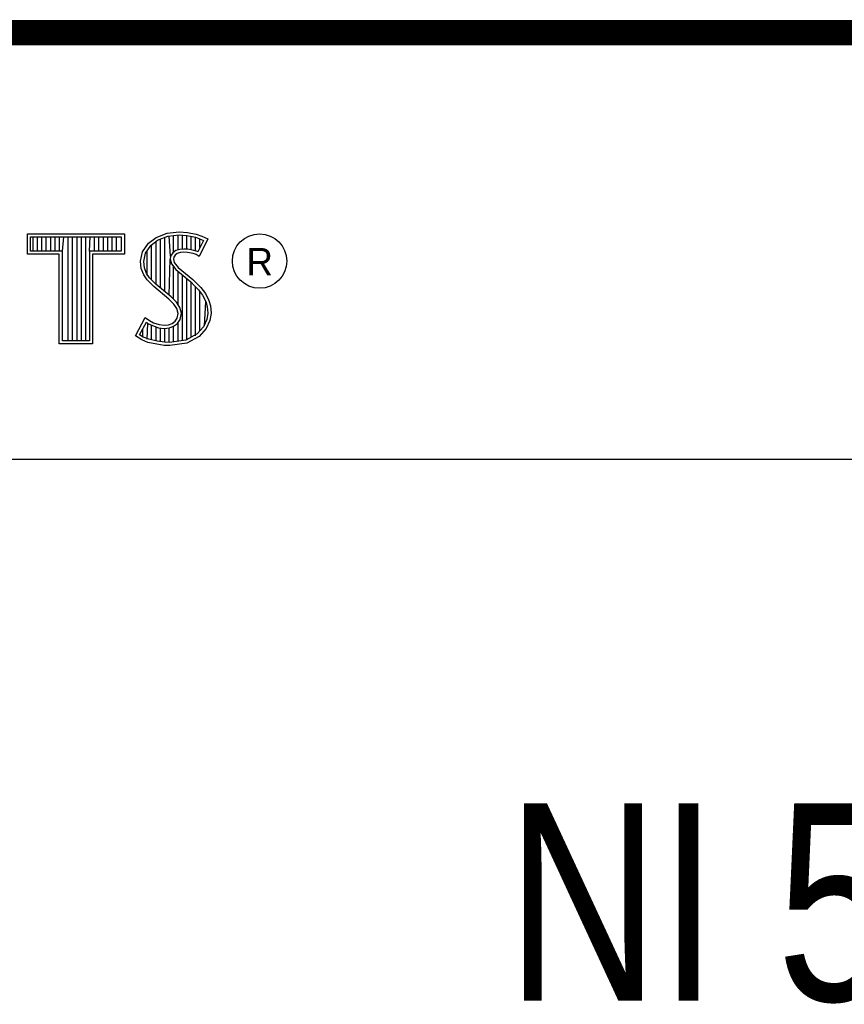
# Model space of a CAD drawing. Header units: inches. Extents: x 0.2 to 16.8, y 0.1 to 10.8.
# Tile 18 of 21: x 14.2 to 14.9, y 1.2 to 2. Entities that reach past the tile are written whole.
import ezdxf

# ---------------------------------------------------------------- set-up
doc = ezdxf.new("R2010")
doc.units = ezdxf.units.IN
doc.header["$LTSCALE"] = 0.935
doc.header["$MEASUREMENT"] = 0
doc.layers.get('0').update_dxf_attribs({"linetype": 'CONTINUOUS'})
doc.styles.get("Standard").update_dxf_attribs({"font": 'txt', "width": 0.8})

msp = doc.modelspace()

# ---------------------------------------------------------------- linework, layer by layer
at = {"color": 2, "linetype": 'CONTINUOUS'}
for p, q in [((13.06524, 1.96953), (16.74504, 1.96953)), ((14.22365, 1.81126), (14.30046, 1.81126)), ((14.22365, 1.79499), (14.22365, 1.81126)), ((14.22618, 1.80873), (14.29793, 1.80873)), ((14.22618, 1.79752), (14.22618, 1.80873)), ((14.22819, 1.79752), (14.22819, 1.80873)), ((14.23167, 1.79752), (14.23167, 1.80873)), ((14.23514, 1.79752), (14.23514, 1.80873)), ((14.23862, 1.79752), (14.23862, 1.80873)), ((14.24209, 1.79752), (14.24209, 1.80873)), ((14.24557, 1.79752), (14.24557, 1.80873)), ((14.24904, 1.79752), (14.24904, 1.80873)), ((14.25137, 1.79752), (14.25252, 1.80873)), ((14.25599, 1.72656), (14.25599, 1.80873)), ((14.25947, 1.72656), (14.25947, 1.80873)), ((14.26295, 1.72656), (14.26295, 1.80873)), ((14.26642, 1.72656), (14.26642, 1.80873)), ((14.2699, 1.72656), (14.2699, 1.80873)), ((14.27274, 1.79752), (14.27337, 1.80873)), ((14.27685, 1.79752), (14.27685, 1.80873)), ((14.28032, 1.79752), (14.28032, 1.80873)), ((14.2838, 1.79752), (14.2838, 1.80873)), ((14.28727, 1.79752), (14.28727, 1.80873)), ((14.29075, 1.79752), (14.29075, 1.80873)), ((14.29422, 1.79752), (14.29422, 1.80873)), ((14.29793, 1.80873), (14.29793, 1.79752)), ((14.30046, 1.81126), (14.30046, 1.79499)), ((14.3194, 1.80385), (14.32555, 1.80834)), ((14.32555, 1.80834), (14.33424, 1.81179)), ((14.32678, 1.80611), (14.33486, 1.80932)), ((14.33245, 1.76552), (14.33245, 1.80836)), ((14.33424, 1.81179), (14.34384, 1.81284)), ((14.33486, 1.80932), (14.34389, 1.81031)), ((14.33704, 1.7936), (14.33593, 1.80943)), ((14.33941, 1.7967), (14.33941, 1.80981)), ((14.34288, 1.79844), (14.34288, 1.81019)), ((14.34384, 1.81284), (14.35029, 1.81239)), ((14.34389, 1.81031), (14.34994, 1.80988)), ((14.34636, 1.79907), (14.34636, 1.81013)), ((14.34983, 1.79906), (14.34983, 1.80989)), ((14.34994, 1.80988), (14.35666, 1.80845)), ((14.35029, 1.81239), (14.35734, 1.81089)), ((14.35331, 1.79848), (14.35331, 1.80917)), ((14.35666, 1.80845), (14.36074, 1.80705)), ((14.35678, 1.79763), (14.35678, 1.80841)), ((14.35734, 1.81089), (14.36169, 1.80939)), ((14.36169, 1.80939), (14.36649, 1.80715)), ((14.31475, 1.79695), (14.3194, 1.80385)), ((14.31713, 1.79596), (14.32125, 1.80207)), ((14.32125, 1.80207), (14.32678, 1.80611)), ((14.32203, 1.77481), (14.32203, 1.80264)), ((14.3255, 1.77133), (14.3255, 1.80518)), ((14.32898, 1.76843), (14.32898, 1.80699)), ((14.36307, 1.80596), (14.35857, 1.79697)), ((14.36649, 1.80715), (14.35959, 1.79335)), ((14.36026, 1.80033), (14.36026, 1.80721)), ((14.36074, 1.80705), (14.36307, 1.80596)), ((14.24884, 1.79499), (14.22365, 1.79499)), ((14.25137, 1.79752), (14.22618, 1.79752)), ((14.24884, 1.72404), (14.24884, 1.79499)), ((14.25137, 1.72656), (14.25137, 1.79752)), ((14.29793, 1.79752), (14.27274, 1.79752)), ((14.27274, 1.79752), (14.27274, 1.72656)), ((14.30046, 1.79499), (14.27527, 1.79499)), ((14.27527, 1.79499), (14.27527, 1.72404)), ((14.31325, 1.78946), (14.31475, 1.79695)), ((14.3158, 1.78934), (14.31713, 1.79596)), ((14.31855, 1.77853), (14.31855, 1.79807)), ((14.33704, 1.7936), (14.33679, 1.7911)), ((14.33867, 1.79617), (14.33704, 1.7936)), ((14.34106, 1.7979), (14.33867, 1.79617)), ((14.33949, 1.79275), (14.33934, 1.79125)), ((14.34054, 1.7944), (14.33949, 1.79275)), ((14.34219, 1.7956), (14.34054, 1.7944)), ((14.34424, 1.79884), (14.34106, 1.7979)), ((14.34474, 1.79635), (14.34219, 1.7956)), ((14.34737, 1.79919), (14.34424, 1.79884)), ((14.34744, 1.79665), (14.34474, 1.79635)), ((14.35061, 1.79902), (14.34737, 1.79919)), ((14.35029, 1.7965), (14.34744, 1.79665)), ((14.35479, 1.7956), (14.35029, 1.7965)), ((14.35542, 1.79805), (14.35061, 1.79902)), ((14.35719, 1.79485), (14.35479, 1.7956)), ((14.35826, 1.79717), (14.35542, 1.79805)), ((14.35959, 1.79335), (14.35719, 1.79485)), ((14.35857, 1.79697), (14.35826, 1.79717)), ((14.31385, 1.78376), (14.31325, 1.78946)), ((14.31633, 1.78435), (14.3158, 1.78934)), ((14.33593, 1.76261), (14.33679, 1.7911)), ((14.33679, 1.7911), (14.33761, 1.78743)), ((14.33761, 1.78743), (14.34129, 1.78287)), ((14.33934, 1.79125), (14.33994, 1.78856)), ((14.33941, 1.75939), (14.33941, 1.7852)), ((14.33994, 1.78856), (14.34309, 1.78466)), ((14.3158, 1.77866), (14.31385, 1.78376)), ((14.3185, 1.77476), (14.3158, 1.77866)), ((14.31805, 1.77985), (14.31633, 1.78435)), ((14.32044, 1.77639), (14.31805, 1.77985)), ((14.34129, 1.78287), (14.35294, 1.77319)), ((14.34288, 1.75517), (14.34288, 1.78155)), ((14.34309, 1.78466), (14.35464, 1.77506)), ((14.34636, 1.72661), (14.34636, 1.77866)), ((14.32375, 1.76952), (14.3185, 1.77476)), ((14.32545, 1.77138), (14.32044, 1.77639)), ((14.33574, 1.75947), (14.32375, 1.76952)), ((14.33745, 1.76134), (14.32545, 1.77138)), ((14.34983, 1.72707), (14.34983, 1.77577)), ((14.35294, 1.77319), (14.35598, 1.77015)), ((14.35331, 1.7293), (14.35331, 1.77282)), ((14.35464, 1.77506), (14.35779, 1.77192)), ((14.35598, 1.77015), (14.35902, 1.76697)), ((14.35678, 1.7306), (14.35678, 1.76931)), ((14.35779, 1.77192), (14.36094, 1.76862)), ((14.35902, 1.76697), (14.36239, 1.76262)), ((14.36026, 1.73444), (14.36026, 1.76537)), ((14.36094, 1.76862), (14.36454, 1.76397)), ((14.36239, 1.76262), (14.36489, 1.75763)), ((14.36454, 1.76397), (14.36724, 1.75857)), ((14.33964, 1.75557), (14.33574, 1.75947)), ((14.34163, 1.75716), (14.33745, 1.76134)), ((14.34189, 1.75198), (14.33964, 1.75557)), ((14.34423, 1.75301), (14.34163, 1.75716)), ((14.36373, 1.73828), (14.36489, 1.75763)), ((14.36489, 1.75763), (14.36609, 1.75375)), ((14.36609, 1.75375), (14.3665, 1.74848)), ((14.36724, 1.75857), (14.36859, 1.75423)), ((14.36859, 1.75423), (14.36904, 1.74838)), ((14.34294, 1.74823), (14.34189, 1.75198)), ((14.34219, 1.74448), (14.34294, 1.74823)), ((14.34554, 1.74833), (14.34423, 1.75301)), ((14.34458, 1.74353), (14.34554, 1.74833)), ((14.3665, 1.74848), (14.3657, 1.7434)), ((14.36904, 1.74838), (14.36814, 1.74268)), ((14.3092, 1.73054), (14.317, 1.74493)), ((14.31252, 1.73136), (14.31784, 1.74119)), ((14.317, 1.74493), (14.3203, 1.74253)), ((14.31784, 1.74119), (14.31898, 1.74036)), ((14.31855, 1.72796), (14.31898, 1.74036)), ((14.31898, 1.74036), (14.32261, 1.73855)), ((14.3203, 1.74253), (14.3236, 1.74088)), ((14.32203, 1.72722), (14.32203, 1.73875)), ((14.32261, 1.73855), (14.32738, 1.7369)), ((14.3236, 1.74088), (14.32795, 1.73938)), ((14.32795, 1.73938), (14.33185, 1.73893)), ((14.33185, 1.73893), (14.33544, 1.73923)), ((14.33544, 1.73923), (14.33814, 1.74028)), ((14.33814, 1.74028), (14.34069, 1.74208)), ((14.33935, 1.73804), (14.34257, 1.74031)), ((14.33941, 1.7257), (14.33941, 1.73806)), ((14.34069, 1.74208), (14.34219, 1.74448)), ((14.34257, 1.74031), (14.34458, 1.74353)), ((14.34288, 1.72615), (14.34288, 1.74053)), ((14.3657, 1.7434), (14.36314, 1.73763)), ((14.36814, 1.74268), (14.36529, 1.73624)), ((14.31415, 1.72724), (14.3092, 1.73054)), ((14.31534, 1.72949), (14.31252, 1.73136)), ((14.31508, 1.72959), (14.31508, 1.73608)), ((14.3255, 1.72642), (14.3255, 1.73755)), ((14.32738, 1.7369), (14.3318, 1.73639)), ((14.32898, 1.7259), (14.32898, 1.73672)), ((14.3318, 1.73639), (14.33602, 1.73675)), ((14.33245, 1.72538), (14.33245, 1.73632)), ((14.33593, 1.72524), (14.33593, 1.73671)), ((14.33602, 1.73675), (14.33935, 1.73804)), ((14.35799, 1.73194), (14.34918, 1.72698)), ((14.36314, 1.73763), (14.35799, 1.73194)), ((14.36529, 1.73624), (14.35959, 1.72994)), ((14.27527, 1.72404), (14.24884, 1.72404)), ((14.27274, 1.72656), (14.25137, 1.72656)), ((14.31895, 1.72529), (14.31415, 1.72724)), ((14.31969, 1.72772), (14.31534, 1.72949)), ((14.326, 1.72379), (14.31895, 1.72529)), ((14.32645, 1.72628), (14.31969, 1.72772)), ((14.332, 1.72289), (14.326, 1.72379)), ((14.33223, 1.72541), (14.32645, 1.72628)), ((14.33634, 1.72274), (14.332, 1.72289)), ((14.33622, 1.72528), (14.33223, 1.72541)), ((14.34918, 1.72698), (14.33622, 1.72528)), ((14.34999, 1.72454), (14.33634, 1.72274)), ((14.35959, 1.72994), (14.34999, 1.72454)), ((13.06532, 1.63288), (16.75003, 1.63288))]:
    msp.add_line(p, q, dxfattribs=at)
at = {"color": 7, "linetype": 'CONTINUOUS', "const_width": 0.02}
msp.add_lwpolyline([(11.47181, 1.97017), (16.75, 1.97072)], dxfattribs=at)
at = {"color": 2, "linetype": 'CONTINUOUS'}
msp.add_circle((14.40744, 1.78964), 0.02154, dxfattribs=at)

# ---------------------------------------------------------------- texts
msp.add_text('R', height=0.02174, dxfattribs=at).set_placement((14.39705, 1.77824))
at = {"color": 7, "linetype": 'CONTINUOUS', "insert": (14.90514, 1.36034), "char_height": 0.15625, "width": 0.875, "attachment_point": 2}
msp.add_mtext('NI 573X\\P ', dxfattribs=at)

doc.saveas('drawing.dxf')
